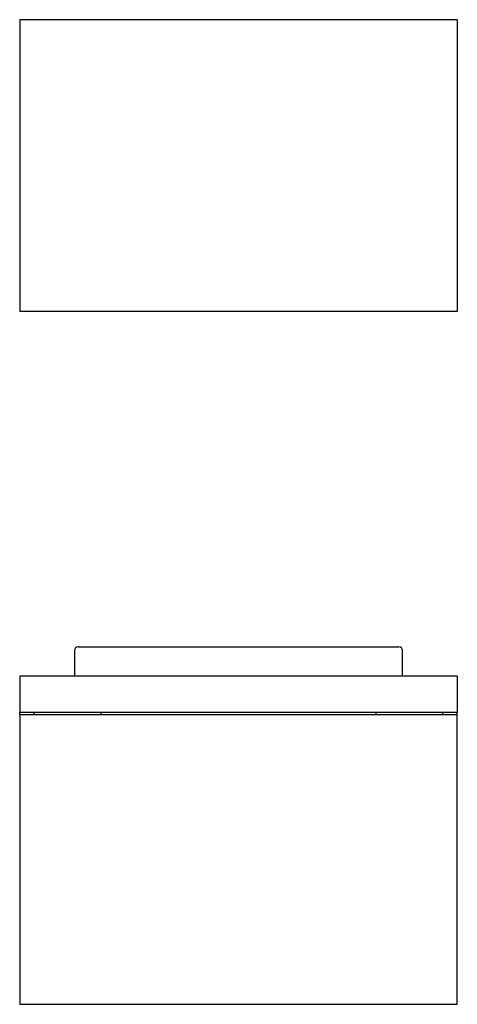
# Model space of a CAD drawing. Header units: millimetres. Extents: x -0.3 to 0.3, y 0 to 1.35.
import ezdxf

# ---------------------------------------------------------------- set-up
doc = ezdxf.new("R2010")
doc.units = ezdxf.units.MM
doc.layers.add('BLOCKS', color=3, linetype='Continuous')

msp = doc.modelspace()

# ---------------------------------------------------------------- linework, layer by layer
at = {"layer": 'BLOCKS', "linetype": 'Continuous'}
for p, q in [((0.3, 1.35), (-0.3, 1.35)), ((-0.3, 1.35), (-0.3, 0.95)), ((0.3, 1.35), (0.3, 0.95)), ((0.3, 0.95), (-0.3, 0.95)), ((-0.22, 0.49), (0.22, 0.49)), ((-0.225, 0.485), (-0.225, 0.45)), ((0.225, 0.45), (0.225, 0.485)), ((0.3, 0.45), (-0.3, 0.45)), ((-0.3, 0.45), (-0.3, 0.4)), ((0.3, 0.45), (0.3, 0.4)), ((0.3, 0.4), (-0.3, 0.4)), ((-0.3, 0.397), (-0.3, 0.4)), ((-0.3, 0.397), (-0.3, 0)), ((0.3, 0.397), (-0.3, 0.397)), ((-0.28, 0.397), (-0.28, 0.4)), ((0.28, 0.397), (0.28, 0.4)), ((0.3, 0.397), (0.3, 0.4)), ((0.3, 0), (0.3, 0.397)), ((-0.3, 0), (0.3, 0))]:
    msp.add_line(p, q, dxfattribs=at)
for centre, radius, start, end in [((-0.22, 0.485), 0.005, 90, 180), ((0.22, 0.485), 0.005, 0, 90), ((0.01325, 0.45), 0.20825, 193.89221, 194.74407), ((-0.01325, 0.45), 0.20825, 345.25593, 346.10779)]:
    msp.add_arc(centre, radius, start, end, dxfattribs=at)

doc.saveas('drawing.dxf')
